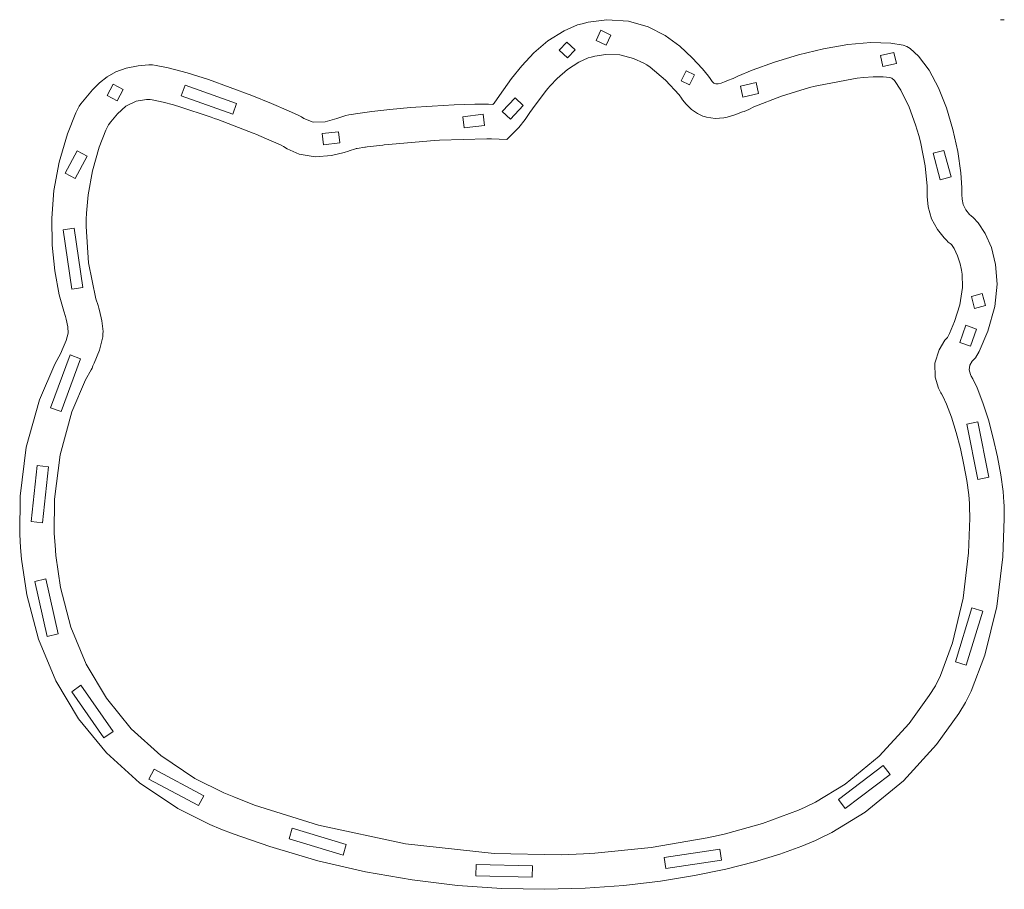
# Model space of a CAD drawing. Header units: millimetres. Extents: x -427 to 344, y -325 to 221.
# Tile 14 of 14: x 148 to 344, y 48 to 221. Entities that reach past the tile are written whole.
import ezdxf

# ---------------------------------------------------------------- set-up
doc = ezdxf.new("R2010")
doc.units = ezdxf.units.MM
doc.header["$MEASUREMENT"] = 0
doc.layers.add('Layer 1', color=7, linetype='Continuous')

msp = doc.modelspace()

# ---------------------------------------------------------------- linework, layer by layer
at = {"layer": 'Layer 1', "lineweight": 9}
for points in [[(260.0611, 220.464), (260.0611, 220.464), (259.1261, 220.21), (259.1261, 220.21)], [(261.2471, 220.781), (261.2471, 220.781), (260.0611, 220.464), (260.0611, 220.464)], [(264.9401, 221.24), (264.9401, 221.24), (261.2471, 220.781), (261.2471, 220.781)], [(269.3181, 220.951), (269.3181, 220.951), (264.9401, 221.24), (264.9401, 221.24)], [(273.2061, 219.822), (273.2061, 219.822), (269.3181, 220.951), (269.3181, 220.951)], [(343.5741, 221.261), (343.5741, 221.261), (344.3221, 221.261), (344.3221, 221.261)], [(256.4281, 219.049), (256.4281, 219.049), (253.2001, 217.028), (253.2001, 217.028)], [(259.1261, 220.21), (259.1261, 220.21), (256.4281, 219.049), (256.4281, 219.049)], [(262.8131, 217.133), (262.8131, 217.133), (263.7831, 219.162), (263.7831, 219.162)], [(263.7831, 219.162), (263.7831, 219.162), (265.7941, 218.206), (265.7941, 218.206)], [(276.6101, 218.079), (276.6101, 218.079), (273.2061, 219.822), (273.2061, 219.822)], [(253.2001, 217.028), (253.2001, 217.028), (250.3811, 214.618), (250.3811, 214.618)], [(255.4721, 215.161), (255.4721, 215.161), (256.9991, 216.805), (256.9991, 216.805)], [(256.9991, 216.805), (256.9991, 216.805), (258.6471, 215.274), (258.6471, 215.274)], [(264.8271, 216.174), (264.8271, 216.174), (262.8131, 217.133), (262.8131, 217.133)], [(265.7941, 218.206), (265.7941, 218.206), (264.8271, 216.174), (264.8271, 216.174)], [(279.5491, 215.952), (279.5491, 215.952), (276.6101, 218.079), (276.6101, 218.079)], [(317.6881, 216.693), (317.6881, 216.693), (313.1261, 216.283), (313.1261, 216.283)], [(321.6951, 216.594), (321.6951, 216.594), (317.6881, 216.693), (317.6881, 216.693)], [(324.1471, 216.181), (324.1471, 216.181), (321.6951, 216.594), (321.6951, 216.594)], [(250.3811, 214.618), (250.3811, 214.618), (247.9581, 212.032), (247.9581, 212.032)], [(257.1191, 213.63), (257.1191, 213.63), (255.4721, 215.161), (255.4721, 215.161)], [(258.6471, 215.274), (258.6471, 215.274), (257.1191, 213.63), (257.1191, 213.63)], [(282.0221, 213.662), (282.0221, 213.662), (279.5491, 215.952), (279.5491, 215.952)], [(308.2401, 215.44), (308.2401, 215.44), (303.2701, 214.255), (303.2701, 214.255)], [(313.1261, 216.283), (313.1261, 216.283), (308.2401, 215.44), (308.2401, 215.44)], [(319.6001, 214.11), (319.6001, 214.11), (322.3051, 214.703), (322.3051, 214.703)], [(322.3051, 214.703), (322.3051, 214.703), (322.7851, 212.505), (322.7851, 212.505)], [(324.9091, 215.892), (324.9091, 215.892), (324.1471, 216.181), (324.1471, 216.181)], [(325.5471, 215.528), (325.5471, 215.528), (324.9091, 215.892), (324.9091, 215.892)], [(327.2161, 214.004), (327.2161, 214.004), (325.5471, 215.528), (325.5471, 215.528)], [(259.3731, 212.805), (259.3731, 212.805), (257.0911, 211.32), (257.0911, 211.32)], [(261.2181, 213.627), (261.2181, 213.627), (259.3731, 212.805), (259.3731, 212.805)], [(261.8601, 213.8), (261.8601, 213.8), (261.2181, 213.627), (261.2181, 213.627)], [(262.5701, 213.994), (262.5701, 213.994), (261.8601, 213.8), (261.8601, 213.8)], [(264.7781, 214.311), (264.7781, 214.311), (262.5701, 213.994), (262.5701, 213.994)], [(267.5861, 214.23), (267.5861, 214.23), (264.7781, 214.311), (264.7781, 214.311)], [(270.3101, 213.542), (270.3101, 213.542), (267.5861, 214.23), (267.5861, 214.23)], [(272.3381, 212.611), (272.3381, 212.611), (270.3101, 213.542), (270.3101, 213.542)], [(272.9661, 212.223), (272.9661, 212.223), (272.3381, 212.611), (272.3381, 212.611)], [(284.0471, 211.436), (284.0471, 211.436), (282.0221, 213.662), (282.0221, 213.662)], [(298.4511, 212.812), (298.4511, 212.812), (294.0161, 211.2), (294.0161, 211.2)], [(303.2701, 214.255), (303.2701, 214.255), (298.4511, 212.812), (298.4511, 212.812)], [(320.0791, 211.912), (320.0791, 211.912), (319.6001, 214.11), (319.6001, 214.11)], [(322.7851, 212.505), (322.7851, 212.505), (320.0791, 211.912), (320.0791, 211.912)], [(329.3221, 211.2), (329.3221, 211.2), (327.2161, 214.004), (327.2161, 214.004)], [(166.9281, 210.847), (166.9281, 210.847), (165.1821, 209.845), (165.1821, 209.845)], [(168.9631, 211.602), (168.9631, 211.602), (166.9281, 210.847), (166.9281, 210.847)], [(171.3621, 212.078), (171.3621, 212.078), (168.9631, 211.602), (168.9631, 211.602)], [(173.4901, 212.244), (173.4901, 212.244), (171.3621, 212.078), (171.3621, 212.078)], [(174.1991, 212.244), (174.1991, 212.244), (173.4901, 212.244), (173.4901, 212.244)], [(174.9921, 212.145), (174.9921, 212.145), (174.1991, 212.244), (174.1991, 212.244)], [(177.3491, 211.648), (177.3491, 211.648), (174.9921, 212.145), (174.9921, 212.145)], [(181.1591, 210.625), (181.1591, 210.625), (177.3491, 211.648), (177.3491, 211.648)], [(185.3821, 209.291), (185.3821, 209.291), (181.1591, 210.625), (181.1591, 210.625)], [(247.9581, 212.032), (247.9581, 212.032), (245.9361, 209.499), (245.9361, 209.499)], [(257.0911, 211.32), (257.0911, 211.32), (255.0271, 209.51), (255.0271, 209.51)], [(273.6501, 211.796), (273.6501, 211.796), (272.9661, 212.223), (272.9661, 212.223)], [(276.7091, 209.21), (276.7091, 209.21), (273.6501, 211.796), (273.6501, 211.796)], [(279.8131, 209.034), (279.8131, 209.034), (280.7801, 211.062), (280.7801, 211.062)], [(280.7801, 211.062), (280.7801, 211.062), (282.4631, 210.261), (282.4631, 210.261)], [(285.2461, 209.99), (285.2461, 209.99), (284.0471, 211.436), (284.0471, 211.436)], [(294.0161, 211.2), (294.0161, 211.2), (291.1341, 209.969), (291.1341, 209.969)], [(331.1881, 207.69), (331.1881, 207.69), (329.3221, 211.2), (329.3221, 211.2)], [(163.6511, 208.628), (163.6511, 208.628), (162.2571, 207.231), (162.2571, 207.231)], [(165.1821, 209.845), (165.1821, 209.845), (163.6511, 208.628), (163.6511, 208.628)], [(189.7631, 207.757), (189.7631, 207.757), (185.3821, 209.291), (185.3821, 209.291)], [(245.9361, 209.499), (245.9361, 209.499), (244.3061, 207.227), (244.3061, 207.227)], [(255.0271, 209.51), (255.0271, 209.51), (253.6371, 208.057), (253.6371, 208.057)], [(279.4041, 206.236), (279.4041, 206.236), (276.7091, 209.21), (276.7091, 209.21)], [(281.4961, 208.229), (281.4961, 208.229), (279.8131, 209.034), (279.8131, 209.034)], [(282.4631, 210.261), (282.4631, 210.261), (281.4961, 208.229), (281.4961, 208.229)], [(285.6341, 209.499), (285.6341, 209.499), (285.2461, 209.99), (285.2461, 209.99)], [(285.7081, 209.355), (285.7081, 209.355), (285.6341, 209.499), (285.6341, 209.499)], [(285.9831, 208.938), (285.9831, 208.938), (285.7081, 209.355), (285.7081, 209.355)], [(286.3501, 208.603), (286.3501, 208.603), (285.9831, 208.938), (285.9831, 208.938)], [(286.7601, 208.459), (286.7601, 208.459), (286.3501, 208.603), (286.3501, 208.603)], [(287.2321, 208.473), (287.2321, 208.473), (286.7601, 208.459), (286.7601, 208.459)], [(287.7931, 208.617), (287.7931, 208.617), (287.2321, 208.473), (287.2321, 208.473)], [(288.4601, 208.861), (288.4601, 208.861), (287.7931, 208.617), (287.7931, 208.617)], [(289.2571, 209.164), (289.2571, 209.164), (288.4601, 208.861), (288.4601, 208.861)], [(289.9661, 209.422), (289.9661, 209.422), (289.2571, 209.164), (289.2571, 209.164)], [(290.2031, 209.499), (290.2031, 209.499), (289.9661, 209.422), (289.9661, 209.422)], [(291.1341, 209.969), (291.1341, 209.969), (290.2031, 209.499), (290.2031, 209.499)], [(291.6461, 208.004), (291.6461, 208.004), (294.7851, 208.691), (294.7851, 208.691)], [(294.7851, 208.691), (294.7851, 208.691), (295.2691, 206.494), (295.2691, 206.494)], [(313.8851, 209.418), (313.8851, 209.418), (307.2451, 208.152), (307.2451, 208.152)], [(314.5511, 209.506), (314.5511, 209.506), (313.8851, 209.418), (313.8851, 209.418)], [(314.9711, 209.559), (314.9711, 209.559), (314.5511, 209.506), (314.5511, 209.506)], [(316.2451, 209.697), (316.2451, 209.697), (314.9711, 209.559), (314.9711, 209.559)], [(318.1851, 209.831), (318.1851, 209.831), (316.2451, 209.697), (316.2451, 209.697)], [(320.1461, 209.827), (320.1461, 209.827), (318.1851, 209.831), (318.1851, 209.831)], [(321.4661, 209.704), (321.4661, 209.704), (320.1461, 209.827), (320.1461, 209.827)], [(321.8961, 209.605), (321.8961, 209.605), (321.4661, 209.704), (321.4661, 209.704)], [(322.4501, 209.132), (322.4501, 209.132), (321.8961, 209.605), (321.8961, 209.605)], [(323.7061, 207.217), (323.7061, 207.217), (322.4501, 209.132), (322.4501, 209.132)], [(162.2571, 207.231), (162.2571, 207.231), (160.9241, 205.686), (160.9241, 205.686)], [(165.1991, 206.155), (165.1991, 206.155), (166.4021, 208.378), (166.4021, 208.378)], [(166.4021, 208.378), (166.4021, 208.378), (168.3811, 207.309), (168.3811, 207.309)], [(168.3811, 207.309), (168.3811, 207.309), (167.1821, 205.086), (167.1821, 205.086)], [(179.9771, 206.039), (179.9771, 206.039), (180.7251, 208.162), (180.7251, 208.162)], [(180.7251, 208.162), (180.7251, 208.162), (191.0191, 204.546), (191.0191, 204.546)], [(194.0601, 206.134), (194.0601, 206.134), (189.7631, 207.757), (189.7631, 207.757)], [(244.3061, 207.227), (244.3061, 207.227), (243.0681, 205.442), (243.0681, 205.442)], [(252.9141, 207.21), (252.9141, 207.21), (250.2331, 203.657), (250.2331, 203.657)], [(253.2031, 207.548), (253.2031, 207.548), (252.9141, 207.21), (252.9141, 207.21)], [(253.6371, 208.057), (253.6371, 208.057), (253.2031, 207.548), (253.2031, 207.548)], [(292.1251, 205.806), (292.1251, 205.806), (291.6461, 208.004), (291.6461, 208.004)], [(295.2691, 206.494), (295.2691, 206.494), (292.1251, 205.806), (292.1251, 205.806)], [(305.4671, 207.707), (305.4671, 207.707), (299.8161, 206.021), (299.8161, 206.021)], [(306.5961, 207.986), (306.5961, 207.986), (305.4671, 207.707), (305.4671, 207.707)], [(307.2451, 208.152), (307.2451, 208.152), (306.5961, 207.986), (306.5961, 207.986)], [(325.3321, 203.802), (325.3321, 203.802), (323.7061, 207.217), (323.7061, 207.217)], [(332.7901, 203.679), (332.7901, 203.679), (331.1881, 207.69), (331.1881, 207.69)], [(160.9241, 205.686), (160.9241, 205.686), (159.9181, 204.437), (159.9181, 204.437)], [(167.1821, 205.086), (167.1821, 205.086), (165.1991, 206.155), (165.1991, 206.155)], [(170.9431, 204.98), (170.9431, 204.98), (168.9181, 204.031), (168.9181, 204.031)], [(173.0521, 205.326), (173.0521, 205.326), (170.9431, 204.98), (170.9431, 204.98)], [(173.7611, 205.34), (173.7611, 205.34), (173.0521, 205.326), (173.0521, 205.326)], [(174.1881, 205.277), (174.1881, 205.277), (173.7611, 205.34), (173.7611, 205.34)], [(176.3261, 204.811), (176.3261, 204.811), (174.1881, 205.277), (174.1881, 205.277)], [(178.4361, 204.232), (178.4361, 204.232), (176.3261, 204.811), (176.3261, 204.811)], [(190.2751, 202.426), (190.2751, 202.426), (179.9771, 206.039), (179.9771, 206.039)], [(191.0191, 204.546), (191.0191, 204.546), (190.2751, 202.426), (190.2751, 202.426)], [(198.0251, 204.543), (198.0251, 204.543), (194.0601, 206.134), (194.0601, 206.134)], [(201.4081, 203.093), (201.4081, 203.093), (198.0251, 204.543), (198.0251, 204.543)], [(242.4611, 204.599), (242.4611, 204.599), (242.2181, 204.359), (242.2181, 204.359)], [(243.0681, 205.442), (243.0681, 205.442), (242.4611, 204.599), (242.4611, 204.599)], [(244.0881, 202.927), (244.0881, 202.927), (246.6351, 205.661), (246.6351, 205.661)], [(246.6351, 205.661), (246.6351, 205.661), (248.2821, 204.13), (248.2821, 204.13)], [(279.9091, 205.612), (279.9091, 205.612), (279.4041, 206.236), (279.4041, 206.236)], [(280.1061, 205.291), (280.1061, 205.291), (279.9091, 205.612), (279.9091, 205.612)], [(280.7981, 204.384), (280.7981, 204.384), (280.1061, 205.291), (280.1061, 205.291)], [(299.8161, 206.021), (299.8161, 206.021), (294.3341, 203.851), (294.3341, 203.851)], [(158.9091, 202.673), (158.9091, 202.673), (157.2201, 198.468), (157.2201, 198.468)], [(159.5831, 204.017), (159.5831, 204.017), (158.9091, 202.673), (158.9091, 202.673)], [(159.9181, 204.437), (159.9181, 204.437), (159.5831, 204.017), (159.5831, 204.017)], [(168.9181, 204.031), (168.9181, 204.031), (167.2351, 202.476), (167.2351, 202.476)], [(178.8521, 204.112), (178.8521, 204.112), (178.4361, 204.232), (178.4361, 204.232)], [(179.5051, 203.922), (179.5051, 203.922), (178.8521, 204.112), (178.8521, 204.112)], [(185.9571, 201.795), (185.9571, 201.795), (179.5051, 203.922), (179.5051, 203.922)], [(203.3311, 202.218), (203.3311, 202.218), (201.4081, 203.093), (201.4081, 203.093)], [(215.2231, 202.56), (215.2231, 202.56), (213.8791, 202.349), (213.8791, 202.349)], [(218.0351, 202.927), (218.0351, 202.927), (215.2231, 202.56), (215.2231, 202.56)], [(221.6191, 203.319), (221.6191, 203.319), (218.0351, 202.927), (218.0351, 202.927)], [(225.7221, 203.7), (225.7221, 203.7), (221.6191, 203.319), (221.6191, 203.319)], [(230.0891, 204.031), (230.0891, 204.031), (225.7221, 203.7), (225.7221, 203.7)], [(234.4641, 204.275), (234.4641, 204.275), (230.0891, 204.031), (230.0891, 204.031)], [(238.5911, 204.398), (238.5911, 204.398), (234.4641, 204.275), (234.4641, 204.275)], [(241.3151, 204.395), (241.3151, 204.395), (238.5911, 204.398), (238.5911, 204.398)], [(242.2181, 204.359), (242.2181, 204.359), (241.3151, 204.395), (241.3151, 204.395)], [(245.7351, 201.393), (245.7351, 201.393), (244.0881, 202.927), (244.0881, 202.927)], [(248.2821, 204.13), (248.2821, 204.13), (245.7351, 201.393), (245.7351, 201.393)], [(249.7461, 202.959), (249.7461, 202.959), (248.6241, 201.322), (248.6241, 201.322)], [(249.9791, 203.294), (249.9791, 203.294), (249.7461, 202.959), (249.7461, 202.959)], [(250.2331, 203.657), (250.2331, 203.657), (249.9791, 203.294), (249.9791, 203.294)], [(281.8631, 203.343), (281.8631, 203.343), (280.7981, 204.384), (280.7981, 204.384)], [(283.0981, 202.511), (283.0981, 202.511), (281.8631, 203.343), (281.8631, 203.343)], [(292.0721, 202.85), (292.0721, 202.85), (290.5591, 202.292), (290.5591, 202.292)], [(292.3831, 202.952), (292.3831, 202.952), (292.0721, 202.85), (292.0721, 202.85)], [(292.8521, 203.111), (292.8521, 203.111), (292.3831, 202.952), (292.3831, 202.952)], [(293.2931, 203.329), (293.2931, 203.329), (292.8521, 203.111), (292.8521, 203.111)], [(294.3341, 203.851), (294.3341, 203.851), (293.2931, 203.329), (293.2931, 203.329)], [(326.6341, 200.242), (326.6341, 200.242), (325.3321, 203.802), (325.3321, 203.802)], [(334.0881, 199.368), (334.0881, 199.368), (332.7901, 203.679), (332.7901, 203.679)], [(165.8841, 200.849), (165.8841, 200.849), (165.4461, 200.299), (165.4461, 200.299)], [(167.2351, 202.476), (167.2351, 202.476), (165.8841, 200.849), (165.8841, 200.849)], [(186.5991, 201.562), (186.5991, 201.562), (185.9571, 201.795), (185.9571, 201.795)], [(187.3081, 201.308), (187.3081, 201.308), (186.5991, 201.562), (186.5991, 201.562)], [(194.3461, 198.599), (194.3461, 198.599), (187.3081, 201.308), (187.3081, 201.308)], [(203.9631, 201.901), (203.9631, 201.901), (203.3311, 202.218), (203.3311, 202.218)], [(204.4601, 201.512), (204.4601, 201.512), (203.9631, 201.901), (203.9631, 201.901)], [(206.3301, 200.821), (206.3301, 200.821), (204.4601, 201.512), (204.4601, 201.512)], [(208.7001, 200.892), (208.7001, 200.892), (206.3301, 200.821), (206.3301, 200.821)], [(211.0681, 201.555), (211.0681, 201.555), (208.7001, 200.892), (208.7001, 200.892)], [(212.8381, 202.119), (212.8381, 202.119), (211.0681, 201.555), (211.0681, 201.555)], [(213.4381, 202.253), (213.4381, 202.253), (212.8381, 202.119), (212.8381, 202.119)], [(213.8791, 202.349), (213.8791, 202.349), (213.4381, 202.253), (213.4381, 202.253)], [(236.2281, 201.893), (236.2281, 201.893), (240.2421, 202.373), (240.2421, 202.373)], [(236.4961, 199.66), (236.4961, 199.66), (236.2281, 201.893), (236.2281, 201.893)], [(240.2421, 202.373), (240.2421, 202.373), (240.5101, 200.14), (240.5101, 200.14)], [(248.6241, 201.322), (248.6241, 201.322), (247.3901, 199.77), (247.3901, 199.77)], [(284.1421, 202.031), (284.1421, 202.031), (283.0981, 202.511), (283.0981, 202.511)], [(284.5021, 201.918), (284.5021, 201.918), (284.1421, 202.031), (284.1421, 202.031)], [(284.8511, 201.809), (284.8511, 201.809), (284.5021, 201.918), (284.5021, 201.918)], [(286.5871, 201.548), (286.5871, 201.548), (284.8511, 201.809), (284.8511, 201.809)], [(288.3401, 201.657), (288.3401, 201.657), (286.5871, 201.548), (286.5871, 201.548)], [(288.6961, 201.731), (288.6961, 201.731), (288.3401, 201.657), (288.3401, 201.657)], [(289.0171, 201.802), (289.0171, 201.802), (288.6961, 201.731), (288.6961, 201.731)], [(290.5591, 202.292), (290.5591, 202.292), (289.0171, 201.802), (289.0171, 201.802)], [(164.9171, 199.202), (164.9171, 199.202), (163.5871, 195.783), (163.5871, 195.783)], [(165.4461, 200.299), (165.4461, 200.299), (164.9171, 199.202), (164.9171, 199.202)], [(208.1391, 198.517), (208.1391, 198.517), (211.3461, 198.902), (211.3461, 198.902)], [(211.3461, 198.902), (211.3461, 198.902), (211.6141, 196.669), (211.6141, 196.669)], [(240.5101, 200.14), (240.5101, 200.14), (236.4961, 199.66), (236.4961, 199.66)], [(247.1001, 199.477), (247.1001, 199.477), (244.9621, 197.343), (244.9621, 197.343)], [(247.3901, 199.77), (247.3901, 199.77), (247.1001, 199.477), (247.1001, 199.477)], [(327.2871, 198.129), (327.2871, 198.129), (326.6341, 200.242), (326.6341, 200.242)], [(335.0581, 194.958), (335.0581, 194.958), (334.0881, 199.368), (334.0881, 199.368)], [(157.2201, 198.468), (157.2201, 198.468), (155.5581, 192.831), (155.5581, 192.831)], [(195.0411, 198.309), (195.0411, 198.309), (194.3461, 198.599), (194.3461, 198.599)], [(195.4921, 198.126), (195.4921, 198.126), (195.0411, 198.309), (195.0411, 198.309)], [(199.9481, 196.182), (199.9481, 196.182), (195.4921, 198.126), (195.4921, 198.126)], [(208.4081, 196.284), (208.4081, 196.284), (208.1391, 198.517), (208.1391, 198.517)], [(211.6141, 196.669), (211.6141, 196.669), (208.4081, 196.284), (208.4081, 196.284)], [(229.7511, 197.096), (229.7511, 197.096), (221.3551, 196.358), (221.3551, 196.358)], [(230.5901, 197.149), (230.5901, 197.149), (229.7511, 197.096), (229.7511, 197.096)], [(231.5361, 197.212), (231.5361, 197.212), (230.5901, 197.149), (230.5901, 197.149)], [(240.9971, 197.501), (240.9971, 197.501), (231.5361, 197.212), (231.5361, 197.212)], [(241.9431, 197.463), (241.9431, 197.463), (240.9971, 197.501), (240.9971, 197.501)], [(244.9621, 197.343), (244.9621, 197.343), (241.9431, 197.463), (241.9431, 197.463)], [(327.4671, 197.417), (327.4671, 197.417), (327.2871, 198.129), (327.2871, 198.129)], [(327.6891, 196.549), (327.6891, 196.549), (327.4671, 197.417), (327.4671, 197.417)], [(156.8031, 190.601), (156.8031, 190.601), (159.2091, 195.057), (159.2091, 195.057)], [(159.2091, 195.057), (159.2091, 195.057), (161.1881, 193.988), (161.1881, 193.988)], [(163.5871, 195.783), (163.5871, 195.783), (162.2401, 191.095), (162.2401, 191.095)], [(200.3851, 195.97), (200.3851, 195.97), (199.9481, 196.182), (199.9481, 196.182)], [(201.1021, 195.476), (201.1021, 195.476), (200.3851, 195.97), (200.3851, 195.97)], [(203.5291, 194.393), (203.5291, 194.393), (201.1021, 195.476), (201.1021, 195.476)], [(212.5171, 194.771), (212.5171, 194.771), (209.9601, 194.139), (209.9601, 194.139)], [(213.3501, 195.043), (213.3501, 195.043), (212.5171, 194.771), (212.5171, 194.771)], [(213.4811, 195.085), (213.4811, 195.085), (213.3501, 195.043), (213.3501, 195.043)], [(214.8031, 195.487), (214.8031, 195.487), (213.4811, 195.085), (213.4811, 195.085)], [(214.9341, 195.515), (214.9341, 195.515), (214.8031, 195.487), (214.8031, 195.487)], [(215.0861, 195.551), (215.0861, 195.551), (214.9341, 195.515), (214.9341, 195.515)], [(216.6341, 195.79), (216.6341, 195.79), (215.0861, 195.551), (215.0861, 195.551)], [(216.7901, 195.812), (216.7901, 195.812), (216.6341, 195.79), (216.6341, 195.79)], [(217.1001, 195.854), (217.1001, 195.854), (216.7901, 195.812), (216.7901, 195.812)], [(220.2041, 196.231), (220.2041, 196.231), (217.1001, 195.854), (217.1001, 195.854)], [(220.5151, 196.267), (220.5151, 196.267), (220.2041, 196.231), (220.2041, 196.231)], [(221.3551, 196.358), (221.3551, 196.358), (220.5151, 196.267), (220.5151, 196.267)], [(328.5501, 192.086), (328.5501, 192.086), (327.6891, 196.549), (327.6891, 196.549)], [(330.1121, 194.587), (330.1121, 194.587), (332.2851, 195.17), (332.2851, 195.17)], [(332.2851, 195.17), (332.2851, 195.17), (333.7111, 189.86), (333.7111, 189.86)], [(335.6621, 190.657), (335.6621, 190.657), (335.0581, 194.958), (335.0581, 194.958)], [(155.5581, 192.831), (155.5581, 192.831), (154.5421, 187.193), (154.5421, 187.193)], [(161.1881, 193.988), (161.1881, 193.988), (158.7821, 189.532), (158.7821, 189.532)], [(206.7001, 193.854), (206.7001, 193.854), (203.5291, 194.393), (203.5291, 194.393)], [(209.9601, 194.139), (209.9601, 194.139), (206.7001, 193.854), (206.7001, 193.854)], [(331.5381, 189.278), (331.5381, 189.278), (330.1121, 194.587), (330.1121, 194.587)], [(162.2401, 191.095), (162.2401, 191.095), (161.3821, 186.294), (161.3821, 186.294)], [(328.9691, 188.022), (328.9691, 188.022), (328.5501, 192.086), (328.5501, 192.086)], [(158.7821, 189.532), (158.7821, 189.532), (156.8031, 190.601), (156.8031, 190.601)], [(333.7111, 189.86), (333.7111, 189.86), (331.5381, 189.278), (331.5381, 189.278)], [(335.8701, 187.666), (335.8701, 187.666), (335.6621, 190.657), (335.6621, 190.657)], [(154.5421, 187.193), (154.5421, 187.193), (154.1051, 181.637), (154.1051, 181.637)], [(328.9691, 186.664), (328.9691, 186.664), (328.9691, 188.022), (328.9691, 188.022)], [(335.8701, 186.664), (335.8701, 186.664), (335.8701, 187.666), (335.8701, 187.666)], [(161.3821, 186.294), (161.3821, 186.294), (161.0371, 182.642), (161.0371, 182.642)], [(328.9691, 185.969), (328.9691, 185.969), (328.9691, 186.664), (328.9691, 186.664)], [(329.1631, 183.874), (329.1631, 183.874), (328.9691, 185.969), (328.9691, 185.969)], [(335.8701, 186.361), (335.8701, 186.361), (335.8701, 186.664), (335.8701, 186.664)], [(335.8981, 185.44), (335.8981, 185.44), (335.8701, 186.361), (335.8701, 186.361)], [(336.0991, 184.382), (336.0991, 184.382), (335.8981, 185.44), (335.8981, 185.44)], [(329.8091, 181.496), (329.8091, 181.496), (329.1631, 183.874), (329.1631, 183.874)], [(336.6421, 183.323), (336.6421, 183.323), (336.0991, 184.382), (336.0991, 184.382)], [(337.4151, 182.381), (337.4151, 182.381), (336.6421, 183.323), (336.6421, 183.323)], [(154.1051, 181.637), (154.1051, 181.637), (154.1791, 176.257), (154.1791, 176.257)], [(161.0011, 181.422), (161.0011, 181.422), (160.9551, 179.986), (160.9551, 179.986)], [(161.0371, 182.642), (161.0371, 182.642), (161.0011, 181.422), (161.0011, 181.422)], [(330.9981, 179.344), (330.9981, 179.344), (329.8091, 181.496), (329.8091, 181.496)], [(337.7011, 182.096), (337.7011, 182.096), (337.4151, 182.381), (337.4151, 182.381)], [(338.0991, 181.799), (338.0991, 181.799), (337.7011, 182.096), (337.7011, 182.096)], [(339.1261, 180.692), (339.1261, 180.692), (338.0991, 181.799), (338.0991, 181.799)], [(156.3621, 179.287), (156.3621, 179.287), (158.5881, 179.616), (158.5881, 179.616)], [(158.1091, 167.484), (158.1091, 167.484), (156.3621, 179.287), (156.3621, 179.287)], [(158.5881, 179.616), (158.5881, 179.616), (160.3351, 167.815), (160.3351, 167.815)], [(160.9551, 179.986), (160.9551, 179.986), (161.4421, 172.698), (161.4421, 172.698)], [(332.3281, 177.711), (332.3281, 177.711), (330.9981, 179.344), (330.9981, 179.344)], [(340.5411, 178.568), (340.5411, 178.568), (339.1261, 180.692), (339.1261, 180.692)], [(332.8251, 177.217), (332.8251, 177.217), (332.3281, 177.711), (332.3281, 177.711)], [(333.1671, 176.871), (333.1671, 176.871), (332.8251, 177.217), (332.8251, 177.217)], [(341.7651, 175.784), (341.7651, 175.784), (340.5411, 178.568), (340.5411, 178.568)], [(154.1791, 176.257), (154.1791, 176.257), (154.7041, 171.135), (154.7041, 171.135)], [(333.5591, 176.578), (333.5591, 176.578), (333.1671, 176.871), (333.1671, 176.871)], [(333.8021, 176.398), (333.8021, 176.398), (333.5591, 176.578), (333.5591, 176.578)], [(334.3321, 175.59), (334.3321, 175.59), (333.8021, 176.398), (333.8021, 176.398)], [(335.0021, 174.109), (335.0021, 174.109), (334.3321, 175.59), (334.3321, 175.59)], [(342.6111, 172.387), (342.6111, 172.387), (341.7651, 175.784), (341.7651, 175.784)], [(335.5131, 172.535), (335.5131, 172.535), (335.0021, 174.109), (335.0021, 174.109)], [(154.7041, 171.135), (154.7041, 171.135), (155.6111, 166.351), (155.6111, 166.351)], [(161.4421, 172.698), (161.4421, 172.698), (162.9311, 165.55), (162.9311, 165.55)], [(335.7501, 171.597), (335.7501, 171.597), (335.5131, 172.535), (335.5131, 172.535)], [(335.7991, 171.279), (335.7991, 171.279), (335.7501, 171.597), (335.7501, 171.597)], [(335.9371, 170.426), (335.9371, 170.426), (335.7991, 171.279), (335.7991, 171.279)], [(342.9011, 168.44), (342.9011, 168.44), (342.6111, 172.387), (342.6111, 172.387)], [(335.9791, 167.805), (335.9791, 167.805), (335.9371, 170.426), (335.9371, 170.426)], [(160.3351, 167.815), (160.3351, 167.815), (158.1091, 167.484), (158.1091, 167.484)], [(335.4781, 164.351), (335.4781, 164.351), (335.9791, 167.805), (335.9791, 167.805)], [(342.4531, 163.984), (342.4531, 163.984), (342.9011, 168.44), (342.9011, 168.44)], [(155.6111, 166.351), (155.6111, 166.351), (156.4891, 163.07), (156.4891, 163.07)], [(162.9311, 165.55), (162.9311, 165.55), (163.3901, 164.182), (163.3901, 164.182)], [(337.7851, 166.016), (337.7851, 166.016), (339.9581, 166.598), (339.9581, 166.598)], [(338.4241, 163.635), (338.4241, 163.635), (337.7851, 166.016), (337.7851, 166.016)], [(339.9581, 166.598), (339.9581, 166.598), (340.5971, 164.217), (340.5971, 164.217)], [(163.3901, 164.182), (163.3901, 164.182), (163.4741, 163.931), (163.4741, 163.931)], [(163.4741, 163.931), (163.4741, 163.931), (163.5381, 163.674), (163.5381, 163.674)], [(163.5381, 163.674), (163.5381, 163.674), (163.6471, 163.236), (163.6471, 163.236)], [(163.6471, 163.236), (163.6471, 163.236), (164.1381, 161.155), (164.1381, 161.155)], [(334.4301, 161.003), (334.4301, 161.003), (335.4781, 164.351), (335.4781, 164.351)], [(340.5971, 164.217), (340.5971, 164.217), (338.4241, 163.635), (338.4241, 163.635)], [(341.0871, 159.077), (341.0871, 159.077), (342.4531, 163.984), (342.4531, 163.984)], [(156.4891, 163.07), (156.4891, 163.07), (156.8461, 161.998), (156.8461, 161.998)], [(156.8461, 161.998), (156.8461, 161.998), (156.9731, 161.49), (156.9731, 161.49)], [(156.9731, 161.49), (156.9731, 161.49), (157.3431, 159.959), (157.3431, 159.959)], [(157.3431, 159.959), (157.3431, 159.959), (157.4171, 158.685), (157.4171, 158.685)], [(164.1381, 161.155), (164.1381, 161.155), (164.3561, 159.027), (164.3561, 159.027)], [(333.3791, 158.608), (333.3791, 158.608), (334.4301, 161.003), (334.4301, 161.003)], [(335.4751, 156.83), (335.4751, 156.83), (336.6671, 160.248), (336.6671, 160.248)], [(336.6671, 160.248), (336.6671, 160.248), (338.7911, 159.504), (338.7911, 159.504)], [(338.7911, 159.504), (338.7911, 159.504), (337.5981, 156.089), (337.5981, 156.089)], [(157.4171, 158.685), (157.4171, 158.685), (156.9761, 157.242), (156.9761, 157.242)], [(164.3001, 157.973), (164.3001, 157.973), (163.6121, 155.263), (163.6121, 155.263)], [(164.3321, 158.562), (164.3321, 158.562), (164.3001, 157.973), (164.3001, 157.973)], [(164.3561, 159.027), (164.3561, 159.027), (164.3321, 158.562), (164.3321, 158.562)], [(332.4871, 157.274), (332.4871, 157.274), (332.9731, 157.839), (332.9731, 157.839)], [(332.9731, 157.839), (332.9731, 157.839), (333.3791, 158.608), (333.3791, 158.608)], [(339.3301, 155.048), (339.3301, 155.048), (341.0871, 159.077), (341.0871, 159.077)], [(156.9761, 157.242), (156.9761, 157.242), (156.1931, 155.33), (156.1931, 155.33)], [(331.3081, 155.344), (331.3081, 155.344), (332.4871, 157.274), (332.4871, 157.274)], [(337.5981, 156.089), (337.5981, 156.089), (335.4751, 156.83), (335.4751, 156.83)], [(153.8681, 143.795), (153.8681, 143.795), (157.7631, 154.35), (157.7631, 154.35)], [(155.9351, 154.688), (155.9351, 154.688), (154.6941, 152.459), (154.6941, 152.459)], [(156.1931, 155.33), (156.1931, 155.33), (155.9351, 154.688), (155.9351, 154.688)], [(159.8721, 153.57), (159.8721, 153.57), (155.9781, 143.015), (155.9781, 143.015)], [(157.7631, 154.35), (157.7631, 154.35), (159.8721, 153.57), (159.8721, 153.57)], [(163.6121, 155.263), (163.6121, 155.263), (162.5571, 152.663), (162.5571, 152.663)], [(330.4901, 152.684), (330.4901, 152.684), (331.3081, 155.344), (331.3081, 155.344)], [(337.9581, 153.08), (337.9581, 153.08), (338.4451, 153.609), (338.4451, 153.609)], [(338.4451, 153.609), (338.4451, 153.609), (338.6141, 153.778), (338.6141, 153.778)], [(338.6141, 153.778), (338.6141, 153.778), (339.3301, 155.048), (339.3301, 155.048)], [(154.6941, 152.459), (154.6941, 152.459), (151.6461, 145.389), (151.6461, 145.389)], [(162.1801, 151.721), (162.1801, 151.721), (161.9681, 151.337), (161.9681, 151.337)], [(162.3451, 152.131), (162.3451, 152.131), (162.1801, 151.721), (162.1801, 151.721)], [(162.5571, 152.663), (162.5571, 152.663), (162.3451, 152.131), (162.3451, 152.131)], [(330.5501, 149.898), (330.5501, 149.898), (330.4901, 152.684), (330.4901, 152.684)], [(337.3301, 151.337), (337.3301, 151.337), (337.4711, 152.293), (337.4711, 152.293)], [(337.4711, 152.293), (337.4711, 152.293), (337.9581, 153.08), (337.9581, 153.08)], [(161.9681, 151.337), (161.9681, 151.337), (160.8571, 149.34), (160.8571, 149.34)], [(331.1991, 147.696), (331.1991, 147.696), (330.5501, 149.898), (330.5501, 149.898)], [(337.5631, 150.402), (337.5631, 150.402), (337.3301, 151.337), (337.3301, 151.337)], [(337.7011, 150.123), (337.7011, 150.123), (337.5631, 150.402), (337.5631, 150.402)], [(338.0431, 149.555), (338.0431, 149.555), (337.7011, 150.123), (337.7011, 150.123)], [(338.9001, 147.753), (338.9001, 147.753), (338.0431, 149.555), (338.0431, 149.555)], [(160.8571, 149.34), (160.8571, 149.34), (158.1471, 143.001), (158.1471, 143.001)], [(331.5381, 147.026), (331.5381, 147.026), (331.1991, 147.696), (331.1991, 147.696)], [(340.0641, 144.772), (340.0641, 144.772), (338.9001, 147.753), (338.9001, 147.753)], [(331.6501, 146.797), (331.6501, 146.797), (331.5381, 147.026), (331.5381, 147.026)], [(331.7851, 146.578), (331.7851, 146.578), (331.6501, 146.797), (331.6501, 146.797)], [(332.0771, 146.084), (332.0771, 146.084), (331.7851, 146.578), (331.7851, 146.578)], [(332.8151, 144.507), (332.8151, 144.507), (332.0771, 146.084), (332.0771, 146.084)], [(151.6461, 145.389), (151.6461, 145.389), (148.9721, 135.91), (148.9721, 135.91)], [(155.9781, 143.015), (155.9781, 143.015), (153.8681, 143.795), (153.8681, 143.795)], [(333.8101, 141.879), (333.8101, 141.879), (332.8151, 144.507), (332.8151, 144.507)], [(341.1581, 141.367), (341.1581, 141.367), (340.0641, 144.772), (340.0641, 144.772)], [(158.1471, 143.001), (158.1471, 143.001), (155.7561, 134.414), (155.7561, 134.414)], [(334.7411, 138.863), (334.7411, 138.863), (333.8101, 141.879), (333.8101, 141.879)], [(336.8501, 140.517), (336.8501, 140.517), (339.0551, 140.965), (339.0551, 140.965)], [(339.0801, 129.489), (339.0801, 129.489), (336.8501, 140.517), (336.8501, 140.517)], [(339.0551, 140.965), (339.0551, 140.965), (341.2851, 129.937), (341.2851, 129.937)], [(342.1421, 137.713), (342.1421, 137.713), (341.1581, 141.367), (341.1581, 141.367)], [(335.5801, 135.635), (335.5801, 135.635), (334.7411, 138.863), (334.7411, 138.863)], [(342.9851, 133.994), (342.9851, 133.994), (342.1421, 137.713), (342.1421, 137.713)], [(148.9721, 135.91), (148.9721, 135.91), (147.7691, 126.127), (147.7691, 126.127)], [(155.7561, 134.414), (155.7561, 134.414), (154.6691, 125.552), (154.6691, 125.552)], [(336.2931, 132.368), (336.2931, 132.368), (335.5801, 135.635), (335.5801, 135.635)], [(343.6481, 130.389), (343.6481, 130.389), (342.9851, 133.994), (342.9851, 133.994)], [(150.0051, 121.047), (150.0051, 121.047), (151.2081, 132.234), (151.2081, 132.234)], [(151.2081, 132.234), (151.2081, 132.234), (153.4451, 131.994), (153.4451, 131.994)], [(153.4451, 131.994), (153.4451, 131.994), (152.2451, 120.807), (152.2451, 120.807)], [(336.8541, 129.239), (336.8541, 129.239), (336.2931, 132.368), (336.2931, 132.368)], [(341.2851, 129.937), (341.2851, 129.937), (339.0801, 129.489), (339.0801, 129.489)], [(344.0961, 127.076), (344.0961, 127.076), (343.6481, 130.389), (343.6481, 130.389)], [(337.2311, 126.42), (337.2311, 126.42), (336.8541, 129.239), (336.8541, 129.239)], [(147.7691, 126.127), (147.7691, 126.127), (147.7051, 118.451), (147.7051, 118.451)], [(337.3801, 124.667), (337.3801, 124.667), (337.2311, 126.42), (337.2311, 126.42)], [(344.2761, 124.946), (344.2761, 124.946), (344.0961, 127.076), (344.0961, 127.076)], [(154.6691, 125.552), (154.6691, 125.552), (154.6091, 118.666), (154.6091, 118.666)], [(337.3941, 124.081), (337.3941, 124.081), (337.3801, 124.667), (337.3801, 124.667)], [(337.4431, 121.774), (337.4431, 121.774), (337.3941, 124.081), (337.3941, 124.081)], [(344.2911, 124.233), (344.2911, 124.233), (344.2761, 124.946), (344.2761, 124.946)], [(344.3471, 121.693), (344.3471, 121.693), (344.2911, 124.233), (344.2911, 124.233)], [(152.2451, 120.807), (152.2451, 120.807), (150.0051, 121.047), (150.0051, 121.047)], [(337.2101, 114.846), (337.2101, 114.846), (337.4431, 121.774), (337.4431, 121.774)], [(344.0821, 114.052), (344.0821, 114.052), (344.3471, 121.693), (344.3471, 121.693)], [(147.7051, 118.451), (147.7051, 118.451), (147.8851, 115.907), (147.8851, 115.907)], [(154.6091, 118.666), (154.6091, 118.666), (154.7681, 116.384), (154.7681, 116.384)], [(154.7681, 116.384), (154.7681, 116.384), (154.9161, 114.263), (154.9161, 114.263)], [(147.8851, 115.907), (147.8851, 115.907), (148.0471, 113.537), (148.0471, 113.537)], [(154.9161, 114.263), (154.9161, 114.263), (155.8681, 107.928), (155.8681, 107.928)], [(336.1381, 105.744), (336.1381, 105.744), (337.2101, 114.846), (337.2101, 114.846)], [(148.0471, 113.537), (148.0471, 113.537), (149.1231, 106.46), (149.1231, 106.46)], [(342.8651, 104.089), (342.8651, 104.089), (344.0821, 114.052), (344.0821, 114.052)], [(150.7041, 109.106), (150.7041, 109.106), (152.8981, 109.607), (152.8981, 109.607)], [(153.2051, 98.137), (153.2051, 98.137), (150.7041, 109.106), (150.7041, 109.106)], [(152.8981, 109.607), (152.8981, 109.607), (155.3991, 98.636), (155.3991, 98.636)], [(149.1231, 106.46), (149.1231, 106.46), (151.4801, 97.563), (151.4801, 97.563)], [(155.8681, 107.928), (155.8681, 107.928), (157.9501, 99.969), (157.9501, 99.969)], [(333.9861, 96.861), (333.9861, 96.861), (336.1381, 105.744), (336.1381, 105.744)], [(334.6031, 93.076), (334.6031, 93.076), (337.8841, 103.835), (337.8841, 103.835)], [(340.0401, 103.179), (340.0401, 103.179), (336.7551, 92.418), (336.7551, 92.418)], [(337.8841, 103.835), (337.8841, 103.835), (340.0401, 103.179), (340.0401, 103.179)], [(340.4421, 94.374), (340.4421, 94.374), (342.8651, 104.089), (342.8651, 104.089)], [(155.3991, 98.636), (155.3991, 98.636), (153.2051, 98.137), (153.2051, 98.137)], [(157.9501, 99.969), (157.9501, 99.969), (161.0081, 92.573), (161.0081, 92.573)], [(151.4801, 97.563), (151.4801, 97.563), (154.9371, 89.288), (154.9371, 89.288)], [(331.5831, 90.343), (331.5831, 90.343), (333.9861, 96.861), (333.9861, 96.861)], [(161.0081, 92.573), (161.0081, 92.573), (165.0231, 85.797), (165.0231, 85.797)], [(336.7551, 92.418), (336.7551, 92.418), (334.6031, 93.076), (334.6031, 93.076)], [(337.7431, 87.205), (337.7431, 87.205), (340.4421, 94.374), (340.4421, 94.374)], [(154.9371, 89.288), (154.9371, 89.288), (159.4671, 81.704), (159.4671, 81.704)], [(330.5751, 88.272), (330.5751, 88.272), (331.5831, 90.343), (331.5831, 90.343)], [(158.0911, 87.098), (158.0911, 87.098), (159.9391, 88.381), (159.9391, 88.381)], [(164.5041, 77.855), (164.5041, 77.855), (158.0911, 87.098), (158.0911, 87.098)], [(159.9391, 88.381), (159.9391, 88.381), (166.3531, 79.137), (166.3531, 79.137)], [(329.3641, 86.327), (329.3641, 86.327), (330.5751, 88.272), (330.5751, 88.272)], [(336.6181, 84.927), (336.6181, 84.927), (337.7431, 87.205), (337.7431, 87.205)], [(165.0231, 85.797), (165.0231, 85.797), (169.9871, 79.703), (169.9871, 79.703)], [(325.3181, 80.751), (325.3181, 80.751), (329.3641, 86.327), (329.3641, 86.327)], [(335.2841, 82.771), (335.2841, 82.771), (336.6181, 84.927), (336.6181, 84.927)], [(330.8251, 76.589), (330.8251, 76.589), (335.2841, 82.771), (335.2841, 82.771)], [(159.4671, 81.704), (159.4671, 81.704), (165.0481, 74.881), (165.0481, 74.881)], [(319.3811, 74.223), (319.3811, 74.223), (325.3181, 80.751), (325.3181, 80.751)], [(166.3531, 79.137), (166.3531, 79.137), (164.5041, 77.855), (164.5041, 77.855)], [(169.9871, 79.703), (169.9871, 79.703), (175.8891, 74.348), (175.8891, 74.348)], [(165.0481, 74.881), (165.0481, 74.881), (171.6621, 68.891), (171.6621, 68.891)], [(324.2181, 69.291), (324.2181, 69.291), (330.8251, 76.589), (330.8251, 76.589)], [(175.8891, 74.348), (175.8891, 74.348), (182.7111, 69.794), (182.7111, 69.794)], [(312.5411, 68.67), (312.5411, 68.67), (319.3811, 74.223), (319.3811, 74.223)], [(173.4721, 69.666), (173.4721, 69.666), (174.5301, 71.649), (174.5301, 71.649)], [(174.5301, 71.649), (174.5301, 71.649), (184.4501, 66.34), (184.4501, 66.34)], [(311.2251, 65.553), (311.2251, 65.553), (320.1821, 72.359), (320.1821, 72.359)], [(320.1821, 72.359), (320.1821, 72.359), (321.5431, 70.568), (321.5431, 70.568)], [(171.6621, 68.891), (171.6621, 68.891), (179.2891, 63.802), (179.2891, 63.802)], [(183.3891, 64.357), (183.3891, 64.357), (173.4721, 69.666), (173.4721, 69.666)], [(182.7111, 69.794), (182.7111, 69.794), (188.4581, 66.886), (188.4581, 66.886)], [(321.5431, 70.568), (321.5431, 70.568), (312.5861, 63.762), (312.5861, 63.762)], [(316.5481, 63.044), (316.5481, 63.044), (324.2181, 69.291), (324.2181, 69.291)], [(188.4581, 66.886), (188.4581, 66.886), (190.4481, 66.098), (190.4481, 66.098)], [(306.6461, 65.068), (306.6461, 65.068), (312.5411, 68.67), (312.5411, 68.67)], [(184.4501, 66.34), (184.4501, 66.34), (183.3891, 64.357), (183.3891, 64.357)], [(190.4481, 66.098), (190.4481, 66.098), (194.5821, 64.459), (194.5821, 64.459)], [(304.5781, 64.079), (304.5781, 64.079), (306.6461, 65.068), (306.6461, 65.068)], [(312.5861, 63.762), (312.5861, 63.762), (311.2251, 65.553), (311.2251, 65.553)], [(179.2891, 63.802), (179.2891, 63.802), (185.6891, 60.562), (185.6891, 60.562)], [(194.5821, 64.459), (194.5821, 64.459), (207.3491, 60.463), (207.3491, 60.463)], [(296.0481, 60.772), (296.0481, 60.772), (303.2131, 63.427), (303.2131, 63.427)], [(303.2131, 63.427), (303.2131, 63.427), (304.5781, 64.079), (304.5781, 64.079)], [(309.8881, 58.972), (309.8881, 58.972), (316.5481, 63.044), (316.5481, 63.044)], [(185.6891, 60.562), (185.6891, 60.562), (187.9041, 59.685), (187.9041, 59.685)], [(187.9041, 59.685), (187.9041, 59.685), (190.3071, 58.732), (190.3071, 58.732)], [(201.5041, 57.699), (201.5041, 57.699), (202.1461, 59.854), (202.1461, 59.854)], [(202.1461, 59.854), (202.1461, 59.854), (212.9271, 56.625), (212.9271, 56.625)], [(207.3491, 60.463), (207.3491, 60.463), (224.7621, 56.697), (224.7621, 56.697)], [(288.6721, 58.746), (288.6721, 58.746), (296.0481, 60.772), (296.0481, 60.772)], [(190.3071, 58.732), (190.3071, 58.732), (197.6301, 56.172), (197.6301, 56.172)], [(212.2781, 54.47), (212.2781, 54.47), (201.5041, 57.699), (201.5041, 57.699)], [(273.8301, 55.994), (273.8301, 55.994), (284.9961, 57.9), (284.9961, 57.9)], [(284.9961, 57.9), (284.9961, 57.9), (287.2041, 58.407), (287.2041, 58.407)], [(287.2041, 58.407), (287.2041, 58.407), (288.6721, 58.746), (288.6721, 58.746)], [(303.8801, 56.26), (303.8801, 56.26), (306.6531, 57.423), (306.6531, 57.423)], [(306.6531, 57.423), (306.6531, 57.423), (307.5561, 57.854), (307.5561, 57.854)], [(307.5561, 57.854), (307.5561, 57.854), (309.8881, 58.972), (309.8881, 58.972)], [(197.6301, 56.172), (197.6301, 56.172), (207.2651, 53.337), (207.2651, 53.337)], [(212.9271, 56.625), (212.9271, 56.625), (212.2781, 54.47), (212.2781, 54.47)], [(224.7621, 56.697), (224.7621, 56.697), (242.4791, 54.798), (242.4791, 54.798)], [(262.5591, 54.877), (262.5591, 54.877), (273.8301, 55.994), (273.8301, 55.994)], [(276.4231, 53.995), (276.4231, 53.995), (287.5461, 55.68), (287.5461, 55.68)], [(287.5461, 55.68), (287.5461, 55.68), (287.8811, 53.456), (287.8811, 53.456)], [(299.4951, 54.667), (299.4951, 54.667), (303.8801, 56.26), (303.8801, 56.26)], [(207.2651, 53.337), (207.2651, 53.337), (216.7651, 51.132), (216.7651, 51.132)], [(242.4791, 54.798), (242.4791, 54.798), (255.8561, 54.539), (255.8561, 54.539)], [(255.8561, 54.539), (255.8561, 54.539), (260.2981, 54.762), (260.2981, 54.762)], [(260.2981, 54.762), (260.2981, 54.762), (262.5591, 54.877), (262.5591, 54.877)], [(276.7581, 51.77), (276.7581, 51.77), (276.4231, 53.995), (276.4231, 53.995)], [(287.8811, 53.456), (287.8811, 53.456), (276.7581, 51.77), (276.7581, 51.77)], [(288.7491, 51.682), (288.7491, 51.682), (294.4361, 53.125), (294.4361, 53.125)], [(294.4361, 53.125), (294.4361, 53.125), (299.4951, 54.667), (299.4951, 54.667)], [(216.7651, 51.132), (216.7651, 51.132), (226.0821, 49.509), (226.0821, 49.509)], [(238.7851, 50.344), (238.7851, 50.344), (238.8421, 52.593), (238.8421, 52.593)], [(238.8421, 52.593), (238.8421, 52.593), (250.0881, 52.304), (250.0881, 52.304)], [(250.0881, 52.304), (250.0881, 52.304), (250.0321, 50.055), (250.0321, 50.055)], [(282.4841, 50.388), (282.4841, 50.388), (288.7491, 51.682), (288.7491, 51.682)], [(226.0821, 49.509), (226.0821, 49.509), (235.1691, 48.419), (235.1691, 48.419)], [(250.0321, 50.055), (250.0321, 50.055), (238.7851, 50.344), (238.7851, 50.344)], [(268.3871, 48.434), (268.3871, 48.434), (275.6821, 49.289), (275.6821, 49.289)], [(275.6821, 49.289), (275.6821, 49.289), (282.4841, 50.388), (282.4841, 50.388)], [(235.1691, 48.419), (235.1691, 48.419), (243.9921, 47.815), (243.9921, 47.815)], [(243.9921, 47.815), (243.9921, 47.815), (252.4981, 47.648), (252.4981, 47.648)], [(252.4981, 47.648), (252.4981, 47.648), (260.6431, 47.87), (260.6431, 47.87)], [(260.6431, 47.87), (260.6431, 47.87), (268.3871, 48.434), (268.3871, 48.434)]]:
    msp.add_open_spline(points, degree=3, dxfattribs=at)

doc.saveas('drawing.dxf')
